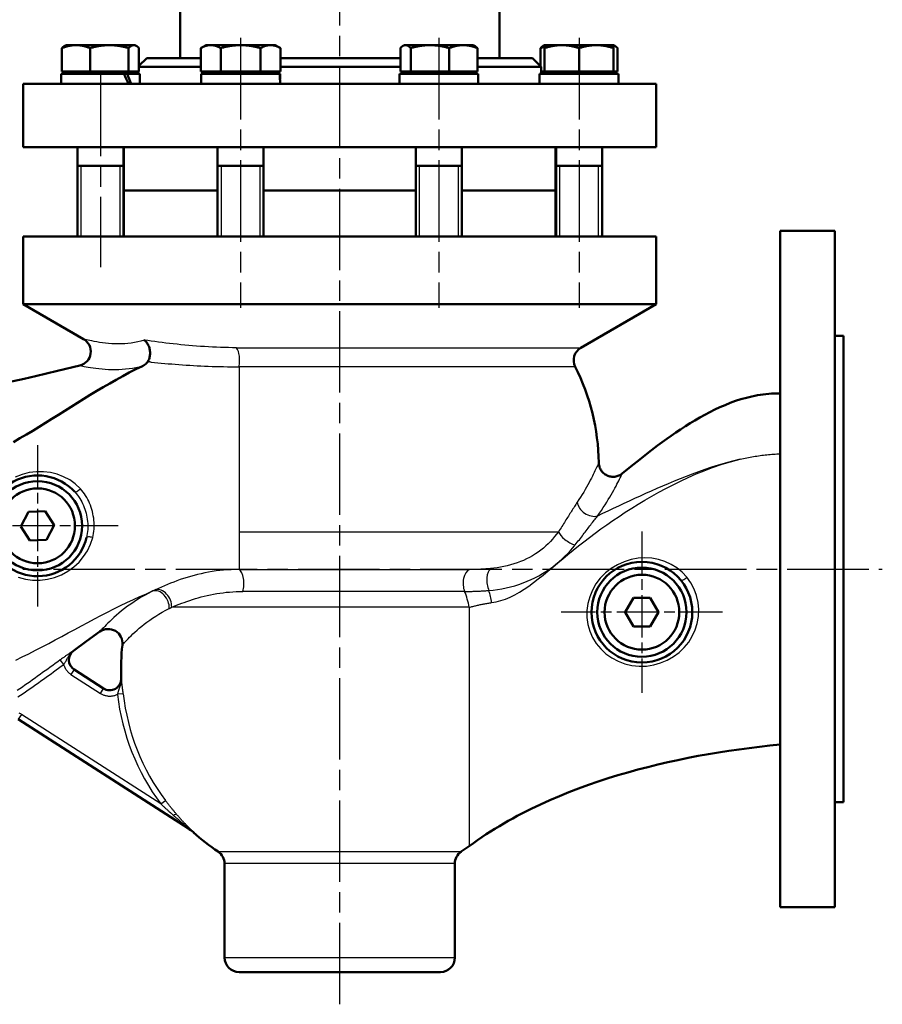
# Model space of a CAD drawing. Header units: millimetres. Extents: x 85 to 931, y 215 to 1219.
# Tile 3 of 5: x 236 to 536, y 584 to 926. Entities that reach past the tile are written whole.
import ezdxf

# ---------------------------------------------------------------- set-up
doc = ezdxf.new("R2010")
doc.units = ezdxf.units.MM
doc.header["$LTSCALE"] = 5
doc.linetypes.add('CHAIN', pattern=[0.3543, 0.2362, -0.0295, 0.0591, -0.0295])
for name, color, linetype, lineweight in [('Gewinde(DIN)', 3, 'Continuous', 25), ('Mittellinie(DIN)', 4, 'CHAIN', 25), ('Mittelpunktmarkierung(DIN)', 4, 'CHAIN', 25), ('Sichtbare Kanten(DIN)', 7, 'Continuous', 50), ('Sichtbare tangentiale Kanten(DIN)', 3, 'Continuous', 25)]:
    doc.layers.add(name, color=color, linetype=linetype, lineweight=lineweight)

msp = doc.modelspace()

# ---------------------------------------------------------------- linework, layer by layer
at = {"layer": 'Gewinde(DIN)'}
for p, q in [((257.22, 875.54), (257.22, 851.04)), ((270.81, 851.04), (270.81, 875.54)), ((305.93, 875.54), (305.93, 851.04)), ((319.51, 851.04), (319.51, 875.54)), ((374.81, 875.54), (374.81, 851.04)), ((388.4, 851.04), (388.4, 875.54)), ((423.52, 875.54), (423.52, 851.04)), ((437.11, 851.04), (437.11, 875.54))]:
    msp.add_line(p, q, dxfattribs=at)
at = {"layer": 'Mittellinie(DIN)', "linetype": 'CHAIN', "ltscale": 23.990969}
for p, q in [((347.16, 584.32), (347.16, 1216.38)), ((312.72, 920.04), (312.72, 826.27)), ((381.6, 920.04), (381.6, 826.27)), ((430.31, 920.04), (430.31, 826.27)), ((264.09, 907.29), (264.09, 840.41)), ((162.66, 735.54), (535.69, 735.54))]:
    msp.add_line(p, q, dxfattribs=at)
at = {"layer": 'Mittelpunktmarkierung(DIN)', "linetype": 'CHAIN', "ltscale": 12.445423}
for p, q in [((242.16, 778.54), (242.16, 722.54)), ((270.16, 750.54), (214.16, 750.54)), ((452.16, 748.54), (452.16, 692.54)), ((480.16, 720.54), (424.16, 720.54))]:
    msp.add_line(p, q, dxfattribs=at)
at = {"layer": 'Sichtbare Kanten(DIN)'}
for p, q in [((291.66, 980.04), (291.66, 913.04)), ((402.66, 980.04), (402.66, 913.04)), ((252.01, 917.54), (251.59, 917.3)), ((255.53, 917.54), (252.01, 917.54)), ((267.12, 917.54), (255.53, 917.54)), ((275.6, 917.54), (267.12, 917.54)), ((276.01, 917.54), (275.6, 917.54)), ((276.01, 917.54), (276.44, 917.3)), ((300.72, 917.54), (298.86, 916.47)), ((302.33, 917.54), (300.72, 917.54)), ((312.72, 917.54), (302.33, 917.54)), ((323.11, 917.54), (312.72, 917.54)), ((324.72, 917.54), (323.11, 917.54)), ((324.72, 917.54), (326.58, 916.47)), ((369.6, 917.54), (369.18, 917.3)), ((370.01, 917.54), (369.6, 917.54)), ((378.5, 917.54), (370.01, 917.54)), ((390.09, 917.54), (378.5, 917.54)), ((393.6, 917.54), (390.09, 917.54)), ((393.6, 917.54), (394.03, 917.3)), ((418.31, 917.54), (417.89, 917.3)), ((418.31, 916.47), (418.31, 917.54)), ((424.31, 917.54), (418.31, 917.54)), ((436.31, 917.54), (424.31, 917.54)), ((442.31, 917.54), (436.31, 917.54)), ((442.31, 917.54), (442.31, 916.47)), ((442.31, 917.54), (442.73, 917.3)), ((250.63, 908.34), (250.63, 916.47)), ((260.43, 908.34), (260.43, 916.47)), ((273.81, 908.34), (273.81, 916.47)), ((277.4, 908.34), (277.4, 916.47)), ((298.86, 908.34), (298.86, 916.47)), ((305.79, 908.34), (305.79, 916.47)), ((319.65, 908.34), (319.65, 916.47)), ((326.58, 908.34), (326.58, 916.47)), ((368.22, 908.34), (368.22, 916.47)), ((371.81, 908.34), (371.81, 916.47)), ((385.19, 908.34), (385.19, 916.47)), ((394.99, 908.34), (394.99, 916.47)), ((416.93, 910.28), (416.93, 916.47)), ((418.31, 908.34), (418.31, 916.47)), ((430.31, 908.34), (430.31, 916.47)), ((442.31, 908.34), (442.31, 916.47)), ((443.7, 908.34), (443.7, 916.47)), ((280.16, 913.04), (277.4, 910.28)), ((298.86, 910.04), (277.4, 910.04)), ((280.16, 913.04), (298.86, 913.04)), ((326.58, 913.04), (368.22, 913.04)), ((368.22, 910.04), (326.58, 910.04)), ((394.99, 913.04), (414.16, 913.04)), ((417.16, 910.04), (394.99, 910.04)), ((414.16, 913.04), (417.16, 910.04)), ((417.16, 910.04), (417.16, 907.54)), ((272.2, 907.54), (250.31, 907.54)), ((250.31, 907.54), (250.31, 904.04)), ((260.43, 908.34), (250.63, 908.34)), ((252.77, 908.34), (252.77, 907.54)), ((273.81, 908.34), (260.43, 908.34)), ((272.2, 907.54), (273.28, 907.54)), ((277.71, 907.54), (273.28, 907.54)), ((277.4, 908.34), (273.81, 908.34)), ((275.26, 908.34), (275.26, 907.54)), ((277.16, 908.34), (277.16, 907.54)), ((277.71, 907.54), (277.71, 904.04)), ((305.79, 908.34), (298.86, 908.34)), ((326.28, 907.54), (299.02, 907.54)), ((299.02, 907.54), (299.02, 904.04)), ((301.48, 908.34), (301.48, 907.54)), ((319.65, 908.34), (305.79, 908.34)), ((326.58, 908.34), (319.65, 908.34)), ((323.97, 908.34), (323.97, 907.54)), ((326.28, 907.54), (326.41, 907.54)), ((326.42, 907.54), (326.41, 907.54)), ((326.42, 907.54), (326.42, 906.53)), ((395.3, 907.54), (367.9, 907.54)), ((367.9, 907.54), (367.9, 904.04)), ((371.81, 908.34), (368.22, 908.34)), ((370.36, 908.34), (370.36, 907.54)), ((385.19, 908.34), (371.81, 908.34)), ((394.99, 908.34), (385.19, 908.34)), ((392.85, 908.34), (392.85, 907.54)), ((395.3, 907.54), (395.3, 904.04)), ((444.01, 907.54), (416.61, 907.54)), ((416.61, 907.54), (416.61, 904.04)), ((418.31, 908.34), (417.16, 908.34)), ((430.31, 908.34), (418.31, 908.34)), ((419.07, 908.34), (419.07, 907.54)), ((442.31, 908.34), (430.31, 908.34)), ((441.56, 908.34), (441.56, 907.54)), ((443.7, 908.34), (442.31, 908.34)), ((444.01, 907.54), (444.01, 904.04)), ((237.16, 904.04), (457.16, 904.04)), ((237.16, 882.04), (237.16, 904.04)), ((326.42, 904.1), (326.42, 904.04)), ((457.16, 882.04), (457.16, 904.04)), ((237.16, 882.04), (457.16, 882.04)), ((256.01, 882.04), (256.01, 851.04)), ((272.01, 882.04), (272.01, 851.04)), ((272.16, 882.04), (272.16, 867.04)), ((304.72, 882.04), (304.72, 851.04)), ((320.72, 882.04), (320.72, 851.04)), ((373.6, 882.04), (373.6, 851.04)), ((389.6, 882.04), (389.6, 851.04)), ((422.16, 882.04), (422.16, 867.04)), ((422.31, 882.04), (422.31, 851.04)), ((438.31, 882.04), (438.31, 851.04)), ((256.01, 875.54), (272.01, 875.54)), ((304.72, 875.54), (320.72, 875.54)), ((373.6, 875.54), (389.6, 875.54)), ((422.31, 875.54), (438.31, 875.54)), ((272.16, 867.04), (304.72, 867.04)), ((272.16, 867.04), (272.16, 851.04)), ((272.16, 867.04), (304.72, 867.04)), ((320.72, 867.04), (373.6, 867.04)), ((320.72, 867.04), (373.6, 867.04)), ((389.6, 867.04), (422.16, 867.04)), ((389.6, 867.04), (422.16, 867.04)), ((422.16, 867.04), (422.16, 851.04)), ((500.16, 618.04), (500.16, 853.04)), ((519.16, 853.04), (500.16, 853.04)), ((519.16, 853.04), (519.16, 618.04)), ((237.16, 851.04), (457.16, 851.04)), ((237.16, 851.04), (237.16, 827.54)), ((457.16, 851.04), (457.16, 827.54)), ((237.16, 827.54), (457.16, 827.54)), ((258.16, 815.42), (237.16, 827.54)), ((430.95, 812.41), (457.16, 827.54)), ((522.16, 816.54), (519.16, 816.54)), ((522.16, 654.54), (522.16, 816.54)), ((236.39, 750.31), (239.07, 755.42)), ((239.07, 755.42), (244.84, 755.66)), ((244.84, 755.66), (247.93, 750.78)), ((239.48, 745.43), (236.39, 750.31)), ((247.93, 750.78), (245.25, 745.67)), ((245.25, 745.67), (239.48, 745.43)), ((446.39, 720.54), (449.27, 725.54)), ((449.27, 725.54), (455.05, 725.54)), ((455.05, 725.54), (457.94, 720.54)), ((449.27, 715.54), (446.39, 720.54)), ((457.94, 720.54), (455.05, 715.54)), ((455.05, 715.54), (449.27, 715.54)), ((265.12, 694.02), (254.86, 700.6)), ((235.47, 683.34), (294.63, 645.38)), ((522.16, 654.54), (519.16, 654.54)), ((307.16, 600.54), (307.16, 633.19)), ((387.16, 600.54), (387.16, 633.19)), ((519.16, 618.04), (500.16, 618.04)), ((382.16, 595.54), (312.16, 595.54))]:
    msp.add_line(p, q, dxfattribs=at)
at = {"layer": 'Sichtbare Kanten(DIN)', "flags": 128}
for points in [[(255.53, 917.54), (255.33, 917.54), (255.13, 917.54), (254.94, 917.53), (254.74, 917.51), (254.55, 917.5), (254.35, 917.48), (254.16, 917.45), (253.96, 917.43), (253.76, 917.4), (253.57, 917.36), (253.37, 917.32), (253.17, 917.28), (252.97, 917.24), (252.76, 917.19), (252.56, 917.13), (252.35, 917.08), (252.15, 917.01), (251.94, 916.95), (251.73, 916.88), (251.51, 916.81), (251.3, 916.73), (251.08, 916.65), (250.85, 916.56), (250.63, 916.47)], [(250.63, 916.47), (250.67, 916.52), (250.71, 916.57), (250.76, 916.61), (250.8, 916.65), (250.84, 916.7), (250.88, 916.74), (250.92, 916.78), (250.96, 916.82), (251, 916.86), (251.04, 916.89), (251.08, 916.93), (251.12, 916.96), (251.16, 917), (251.2, 917.03), (251.24, 917.06), (251.28, 917.09), (251.32, 917.12), (251.36, 917.15), (251.4, 917.18), (251.44, 917.2), (251.47, 917.23), (251.51, 917.25), (251.55, 917.28), (251.59, 917.3)], [(260.43, 916.47), (260.2, 916.56), (259.98, 916.65), (259.76, 916.73), (259.54, 916.81), (259.33, 916.88), (259.12, 916.95), (258.91, 917.01), (258.7, 917.08), (258.49, 917.13), (258.29, 917.19), (258.09, 917.24), (257.89, 917.28), (257.69, 917.32), (257.49, 917.36), (257.29, 917.4), (257.09, 917.43), (256.9, 917.45), (256.7, 917.48), (256.51, 917.5), (256.31, 917.51), (256.12, 917.53), (255.92, 917.54), (255.72, 917.54), (255.53, 917.54)], [(267.12, 917.54), (266.85, 917.54), (266.58, 917.54), (266.32, 917.53), (266.05, 917.51), (265.78, 917.5), (265.51, 917.48), (265.25, 917.45), (264.98, 917.43), (264.71, 917.4), (264.44, 917.36), (264.17, 917.32), (263.89, 917.28), (263.62, 917.24), (263.34, 917.19), (263.07, 917.13), (262.78, 917.08), (262.5, 917.01), (262.21, 916.95), (261.93, 916.88), (261.63, 916.81), (261.34, 916.73), (261.04, 916.65), (260.73, 916.56), (260.43, 916.47)], [(273.81, 916.47), (273.5, 916.56), (273.2, 916.65), (272.9, 916.73), (272.6, 916.81), (272.31, 916.88), (272.02, 916.95), (271.74, 917.01), (271.45, 917.08), (271.17, 917.13), (270.89, 917.19), (270.62, 917.24), (270.34, 917.28), (270.07, 917.32), (269.8, 917.36), (269.53, 917.4), (269.26, 917.43), (268.99, 917.45), (268.72, 917.48), (268.46, 917.5), (268.19, 917.51), (267.92, 917.53), (267.65, 917.54), (267.39, 917.54), (267.12, 917.54)], [(275.6, 917.54), (275.53, 917.54), (275.46, 917.54), (275.39, 917.53), (275.32, 917.51), (275.25, 917.5), (275.17, 917.48), (275.1, 917.45), (275.03, 917.43), (274.96, 917.4), (274.89, 917.36), (274.81, 917.32), (274.74, 917.28), (274.67, 917.24), (274.59, 917.19), (274.52, 917.13), (274.44, 917.08), (274.37, 917.01), (274.29, 916.95), (274.21, 916.88), (274.13, 916.81), (274.05, 916.73), (273.97, 916.65), (273.89, 916.56), (273.81, 916.47)], [(277.4, 916.47), (277.31, 916.56), (277.23, 916.65), (277.15, 916.73), (277.07, 916.81), (276.99, 916.88), (276.92, 916.95), (276.84, 917.01), (276.76, 917.08), (276.69, 917.13), (276.61, 917.19), (276.54, 917.24), (276.47, 917.28), (276.39, 917.32), (276.32, 917.36), (276.25, 917.4), (276.18, 917.43), (276.11, 917.45), (276.03, 917.48), (275.96, 917.5), (275.89, 917.51), (275.82, 917.53), (275.75, 917.54), (275.68, 917.54), (275.6, 917.54)], [(302.33, 917.54), (302.19, 917.54), (302.05, 917.54), (301.91, 917.53), (301.77, 917.51), (301.64, 917.5), (301.5, 917.48), (301.36, 917.45), (301.22, 917.43), (301.08, 917.4), (300.94, 917.36), (300.8, 917.32), (300.66, 917.28), (300.52, 917.24), (300.37, 917.19), (300.23, 917.13), (300.08, 917.08), (299.94, 917.01), (299.79, 916.95), (299.64, 916.88), (299.49, 916.81), (299.34, 916.73), (299.18, 916.65), (299.02, 916.56), (298.86, 916.47)], [(305.79, 916.47), (305.63, 916.56), (305.48, 916.65), (305.32, 916.73), (305.17, 916.81), (305.02, 916.88), (304.87, 916.95), (304.72, 917.01), (304.57, 917.08), (304.43, 917.13), (304.28, 917.19), (304.14, 917.24), (304, 917.28), (303.86, 917.32), (303.71, 917.36), (303.57, 917.4), (303.44, 917.43), (303.3, 917.45), (303.16, 917.48), (303.02, 917.5), (302.88, 917.51), (302.74, 917.53), (302.61, 917.54), (302.47, 917.54), (302.33, 917.54)], [(312.72, 917.54), (312.44, 917.54), (312.17, 917.54), (311.89, 917.53), (311.61, 917.51), (311.34, 917.5), (311.06, 917.48), (310.78, 917.45), (310.5, 917.43), (310.23, 917.4), (309.95, 917.36), (309.67, 917.32), (309.38, 917.28), (309.1, 917.24), (308.81, 917.19), (308.52, 917.13), (308.23, 917.08), (307.94, 917.01), (307.64, 916.95), (307.34, 916.88), (307.04, 916.81), (306.74, 916.73), (306.43, 916.65), (306.11, 916.56), (305.79, 916.47)], [(319.65, 916.47), (319.33, 916.56), (319.02, 916.65), (318.7, 916.73), (318.4, 916.81), (318.1, 916.88), (317.8, 916.95), (317.5, 917.01), (317.21, 917.08), (316.92, 917.13), (316.63, 917.19), (316.34, 917.24), (316.06, 917.28), (315.78, 917.32), (315.49, 917.36), (315.21, 917.4), (314.94, 917.43), (314.66, 917.45), (314.38, 917.48), (314.1, 917.5), (313.83, 917.51), (313.55, 917.53), (313.27, 917.54), (313, 917.54), (312.72, 917.54)], [(323.11, 917.54), (322.97, 917.54), (322.84, 917.54), (322.7, 917.53), (322.56, 917.51), (322.42, 917.5), (322.28, 917.48), (322.14, 917.45), (322, 917.43), (321.87, 917.4), (321.73, 917.36), (321.58, 917.32), (321.44, 917.28), (321.3, 917.24), (321.16, 917.19), (321.01, 917.13), (320.87, 917.08), (320.72, 917.01), (320.57, 916.95), (320.42, 916.88), (320.27, 916.81), (320.12, 916.73), (319.96, 916.65), (319.81, 916.56), (319.65, 916.47)], [(326.58, 916.47), (326.42, 916.56), (326.26, 916.65), (326.1, 916.73), (325.95, 916.81), (325.8, 916.88), (325.65, 916.95), (325.5, 917.01), (325.36, 917.08), (325.21, 917.13), (325.07, 917.19), (324.92, 917.24), (324.78, 917.28), (324.64, 917.32), (324.5, 917.36), (324.36, 917.4), (324.22, 917.43), (324.08, 917.45), (323.94, 917.48), (323.8, 917.5), (323.67, 917.51), (323.53, 917.53), (323.39, 917.54), (323.25, 917.54), (323.11, 917.54)], [(370.01, 917.54), (369.94, 917.54), (369.87, 917.54), (369.8, 917.53), (369.73, 917.51), (369.65, 917.5), (369.58, 917.48), (369.51, 917.45), (369.44, 917.43), (369.37, 917.4), (369.29, 917.36), (369.22, 917.32), (369.15, 917.28), (369.07, 917.24), (369, 917.19), (368.93, 917.13), (368.85, 917.08), (368.77, 917.01), (368.7, 916.95), (368.62, 916.88), (368.54, 916.81), (368.46, 916.73), (368.38, 916.65), (368.3, 916.56), (368.22, 916.47)], [(371.81, 916.47), (371.72, 916.56), (371.64, 916.65), (371.56, 916.73), (371.48, 916.81), (371.4, 916.88), (371.33, 916.95), (371.25, 917.01), (371.17, 917.08), (371.1, 917.13), (371.02, 917.19), (370.95, 917.24), (370.88, 917.28), (370.8, 917.32), (370.73, 917.36), (370.66, 917.4), (370.59, 917.43), (370.51, 917.45), (370.44, 917.48), (370.37, 917.5), (370.3, 917.51), (370.23, 917.53), (370.16, 917.54), (370.08, 917.54), (370.01, 917.54)], [(378.5, 917.54), (378.23, 917.54), (377.96, 917.54), (377.69, 917.53), (377.43, 917.51), (377.16, 917.5), (376.89, 917.48), (376.63, 917.45), (376.36, 917.43), (376.09, 917.4), (375.82, 917.36), (375.55, 917.32), (375.27, 917.28), (375, 917.24), (374.72, 917.19), (374.44, 917.13), (374.16, 917.08), (373.88, 917.01), (373.59, 916.95), (373.3, 916.88), (373.01, 916.81), (372.72, 916.73), (372.42, 916.65), (372.11, 916.56), (371.81, 916.47)], [(385.19, 916.47), (384.88, 916.56), (384.58, 916.65), (384.28, 916.73), (383.98, 916.81), (383.69, 916.88), (383.4, 916.95), (383.11, 917.01), (382.83, 917.08), (382.55, 917.13), (382.27, 917.19), (382, 917.24), (381.72, 917.28), (381.45, 917.32), (381.18, 917.36), (380.91, 917.4), (380.64, 917.43), (380.37, 917.45), (380.1, 917.48), (379.83, 917.5), (379.57, 917.51), (379.3, 917.53), (379.03, 917.54), (378.77, 917.54), (378.5, 917.54)], [(390.09, 917.54), (389.89, 917.54), (389.7, 917.54), (389.5, 917.53), (389.31, 917.51), (389.11, 917.5), (388.91, 917.48), (388.72, 917.45), (388.52, 917.43), (388.32, 917.4), (388.13, 917.36), (387.93, 917.32), (387.73, 917.28), (387.53, 917.24), (387.33, 917.19), (387.12, 917.13), (386.92, 917.08), (386.71, 917.01), (386.5, 916.95), (386.29, 916.88), (386.07, 916.81), (385.86, 916.73), (385.64, 916.65), (385.41, 916.56), (385.19, 916.47)], [(394.99, 916.47), (394.76, 916.56), (394.54, 916.65), (394.32, 916.73), (394.1, 916.81), (393.89, 916.88), (393.68, 916.95), (393.47, 917.01), (393.26, 917.08), (393.06, 917.13), (392.85, 917.19), (392.65, 917.24), (392.45, 917.28), (392.25, 917.32), (392.05, 917.36), (391.85, 917.4), (391.66, 917.43), (391.46, 917.45), (391.26, 917.48), (391.07, 917.5), (390.87, 917.51), (390.68, 917.53), (390.48, 917.54), (390.28, 917.54), (390.09, 917.54)], [(394.03, 917.3), (394.06, 917.28), (394.1, 917.25), (394.14, 917.23), (394.18, 917.2), (394.22, 917.18), (394.26, 917.15), (394.29, 917.12), (394.33, 917.09), (394.37, 917.06), (394.41, 917.03), (394.45, 917), (394.49, 916.96), (394.53, 916.93), (394.57, 916.89), (394.61, 916.86), (394.65, 916.82), (394.69, 916.78), (394.73, 916.74), (394.78, 916.7), (394.82, 916.65), (394.86, 916.61), (394.9, 916.57), (394.94, 916.52), (394.99, 916.47)], [(416.93, 916.47), (416.97, 916.52), (417.01, 916.57), (417.05, 916.61), (417.1, 916.65), (417.14, 916.7), (417.18, 916.74), (417.22, 916.78), (417.26, 916.82), (417.3, 916.86), (417.34, 916.89), (417.38, 916.93), (417.42, 916.96), (417.46, 917), (417.5, 917.03), (417.54, 917.06), (417.58, 917.09), (417.62, 917.12), (417.66, 917.15), (417.7, 917.18), (417.73, 917.2), (417.77, 917.23), (417.81, 917.25), (417.85, 917.28), (417.89, 917.3)], [(418.31, 916.97), (418.26, 916.96), (418.2, 916.94), (418.14, 916.92), (418.09, 916.9), (418.03, 916.88), (417.97, 916.86), (417.92, 916.85), (417.86, 916.83), (417.8, 916.81), (417.75, 916.79), (417.69, 916.77), (417.63, 916.74), (417.57, 916.72), (417.52, 916.7), (417.46, 916.68), (417.4, 916.66), (417.34, 916.64), (417.28, 916.61), (417.22, 916.59), (417.17, 916.57), (417.11, 916.54), (417.05, 916.52), (416.99, 916.5), (416.93, 916.47)], [(424.31, 917.54), (424.07, 917.54), (423.83, 917.54), (423.59, 917.53), (423.35, 917.51), (423.11, 917.5), (422.87, 917.48), (422.63, 917.45), (422.39, 917.43), (422.15, 917.4), (421.91, 917.36), (421.67, 917.32), (421.42, 917.28), (421.17, 917.24), (420.93, 917.19), (420.68, 917.13), (420.43, 917.08), (420.17, 917.01), (419.91, 916.95), (419.66, 916.88), (419.39, 916.81), (419.13, 916.73), (418.86, 916.65), (418.59, 916.56), (418.31, 916.47)], [(430.31, 916.47), (430.03, 916.56), (429.76, 916.65), (429.49, 916.73), (429.23, 916.81), (428.97, 916.88), (428.71, 916.95), (428.45, 917.01), (428.2, 917.08), (427.94, 917.13), (427.7, 917.19), (427.45, 917.24), (427.2, 917.28), (426.96, 917.32), (426.71, 917.36), (426.47, 917.4), (426.23, 917.43), (425.99, 917.45), (425.75, 917.48), (425.51, 917.5), (425.27, 917.51), (425.03, 917.53), (424.79, 917.54), (424.55, 917.54), (424.31, 917.54)], [(436.31, 917.54), (436.07, 917.54), (435.83, 917.54), (435.59, 917.53), (435.35, 917.51), (435.11, 917.5), (434.87, 917.48), (434.63, 917.45), (434.39, 917.43), (434.15, 917.4), (433.91, 917.36), (433.67, 917.32), (433.42, 917.28), (433.17, 917.24), (432.93, 917.19), (432.68, 917.13), (432.43, 917.08), (432.17, 917.01), (431.91, 916.95), (431.66, 916.88), (431.39, 916.81), (431.13, 916.73), (430.86, 916.65), (430.59, 916.56), (430.31, 916.47)], [(442.31, 916.47), (442.03, 916.56), (441.76, 916.65), (441.49, 916.73), (441.23, 916.81), (440.97, 916.88), (440.71, 916.95), (440.45, 917.01), (440.2, 917.08), (439.94, 917.13), (439.7, 917.19), (439.45, 917.24), (439.2, 917.28), (438.96, 917.32), (438.71, 917.36), (438.47, 917.4), (438.23, 917.43), (437.99, 917.45), (437.75, 917.48), (437.51, 917.5), (437.27, 917.51), (437.03, 917.53), (436.79, 917.54), (436.55, 917.54), (436.31, 917.54)], [(443.7, 916.47), (443.63, 916.54), (443.57, 916.61), (443.51, 916.67), (443.45, 916.73), (443.39, 916.79), (443.33, 916.85), (443.27, 916.9), (443.21, 916.96), (443.15, 917.01), (443.09, 917.05), (443.03, 917.1), (442.98, 917.14), (442.92, 917.18), (442.86, 917.22), (442.81, 917.26), (442.75, 917.29), (442.7, 917.32), (442.64, 917.35), (442.58, 917.38), (442.53, 917.4), (442.47, 917.43), (442.42, 917.45), (442.37, 917.47), (442.31, 917.48)], [(280.44, 807.53), (280.61, 807.83), (280.76, 808.13), (280.89, 808.45), (281.01, 808.78), (281.1, 809.12), (281.17, 809.47), (281.23, 809.83), (281.26, 810.19), (281.27, 810.55), (281.26, 810.92), (281.23, 811.28), (281.18, 811.64), (281.11, 811.99), (281.02, 812.33), (280.91, 812.67), (280.79, 813), (280.64, 813.31), (280.48, 813.61), (280.3, 813.9), (280.11, 814.17), (279.9, 814.42), (279.69, 814.65), (279.45, 814.87), (279.21, 815.06)], [(278.6, 806.03), (278.69, 806.08), (278.78, 806.12), (278.87, 806.17), (278.96, 806.22), (279.05, 806.27), (279.14, 806.32), (279.22, 806.37), (279.31, 806.43), (279.4, 806.49), (279.48, 806.55), (279.56, 806.61), (279.64, 806.67), (279.72, 806.73), (279.8, 806.8), (279.88, 806.86), (279.95, 806.93), (280.02, 807), (280.09, 807.08), (280.16, 807.15), (280.22, 807.22), (280.28, 807.3), (280.34, 807.38), (280.39, 807.45), (280.44, 807.53)], [(194.16, 796.54), (196.15, 796.51), (198.14, 796.51), (200.12, 796.54), (202.11, 796.6), (204.1, 796.68), (206.09, 796.8), (208.08, 796.94), (210.06, 797.1), (212.04, 797.29), (214.02, 797.5), (216, 797.74), (217.98, 798), (219.95, 798.28), (221.92, 798.58), (225.84, 799.24), (229.75, 799.97), (233.64, 800.76), (237.52, 801.6), (241.4, 802.49), (245.27, 803.4), (249.13, 804.34), (256.85, 806.23)], [(233.82, 779.66), (236.06, 780.94), (238.29, 782.25), (240.51, 783.58), (242.73, 784.94), (244.95, 786.31), (247.17, 787.69), (249.39, 789.08), (251.6, 790.48), (253.82, 791.88), (256.04, 793.27), (258.27, 794.65), (260.5, 796.02), (262.73, 797.38), (264.97, 798.71), (267.22, 800.02), (269.48, 801.3), (271.74, 802.54), (274.02, 803.75), (276.3, 804.91), (278.6, 806.03)], [(445.33, 768.7), (448.36, 771.18), (451.42, 773.63), (454.5, 776.05), (457.62, 778.42), (459.19, 779.59), (460.78, 780.73), (462.38, 781.86), (463.99, 782.97), (465.62, 784.06), (467.26, 785.12), (468.92, 786.16), (470.59, 787.18), (472.29, 788.16), (474, 789.11), (475.73, 790.03), (477.49, 790.9), (479.27, 791.73), (481.06, 792.51), (482.88, 793.24), (484.72, 793.91), (486.59, 794.52), (488.49, 795.06), (490.4, 795.52), (491.37, 795.73), (492.34, 795.91), (493.31, 796.07), (494.29, 796.21), (495.27, 796.33), (496.24, 796.42), (497.22, 796.49), (498.2, 796.53), (499.18, 796.55), (500.16, 796.54)], [(437.16, 772.51), (437.17, 772.16), (437.21, 771.81), (437.28, 771.46), (437.37, 771.12), (437.48, 770.79), (437.62, 770.47), (437.78, 770.16), (437.96, 769.85), (438.16, 769.57), (438.38, 769.29), (438.62, 769.04), (438.87, 768.8), (439.15, 768.58), (439.43, 768.38), (439.73, 768.2), (440.05, 768.04), (440.37, 767.9), (440.7, 767.79), (441.04, 767.7), (441.38, 767.63), (441.73, 767.59), (442.08, 767.57), (442.43, 767.58), (442.78, 767.61), (443.13, 767.67), (443.47, 767.75), (443.81, 767.85), (444.13, 767.98), (444.45, 768.13), (444.75, 768.3), (445.05, 768.49), (445.33, 768.7)], [(263.79, 713.78), (259.22, 710.5), (254.68, 707.17)], [(500.16, 674.54), (496.59, 674.18), (493.03, 673.79), (489.47, 673.35), (485.91, 672.88), (482.35, 672.37), (478.8, 671.82), (475.26, 671.22), (471.72, 670.59), (468.2, 669.91), (464.68, 669.19), (461.17, 668.42), (457.68, 667.61), (454.2, 666.75), (450.73, 665.85), (447.27, 664.89), (443.83, 663.89), (440.39, 662.83), (436.97, 661.71), (433.57, 660.54), (430.18, 659.31), (426.82, 658.02), (423.49, 656.66), (420.18, 655.25), (416.9, 653.76), (413.66, 652.21), (410.45, 650.59), (408.87, 649.75), (407.29, 648.9), (405.72, 648.03), (404.17, 647.14), (402.62, 646.23), (401.09, 645.3), (399.57, 644.35), (398.06, 643.38), (396.56, 642.39), (395.08, 641.38), (393.61, 640.35), (392.16, 639.3)]]:
    msp.add_lwpolyline(points, dxfattribs=at)
at = {"layer": 'Sichtbare Kanten(DIN)'}
for centre, radius in [((242.16, 750.54), 15.5), ((242.16, 750.54), 13), ((452.16, 720.54), 17.5), ((452.16, 720.54), 15.5), ((452.16, 720.54), 13)]:
    msp.add_circle(centre, radius, dxfattribs=at)
for centre, radius, start, end in [((255.66, 811.09), 5, 283.748, 60), ((433.45, 808.08), 5, 120, 206.8134), ((361.16, 771.54), 76, 0.7253, 26.8134), ((242.16, 750.54), 17.5, 42.2397, 346.7252), ((266.68, 709.7), 5, 353.5076, 125.3338), ((347.16, 700.54), 76, 173.5076, 182.2357), ((257.05, 703.95), 4, 126.3706, 237.3106), ((267.22, 697.42), 4, 237.3106, 2.2357), ((286.27, 632.92), 15, 47.9973, 57.3106), ((347.16, 700.54), 76, 227.9973, 236.251), ((302.16, 633.19), 5, 0, 56.251), ((392.16, 633.19), 5, 123.749, 180), ((347.16, 700.54), 76, 303.749, 306.3065), ((312.16, 600.54), 5, 180, 270), ((382.16, 600.54), 5, 270, 0)]:
    msp.add_arc(centre, radius, start, end, dxfattribs=at)
for centre, major_axis, ratio, start_param, end_param in [((264.01, 906.33), (-11.74, 23.46), 0.30113, 4.466329, 4.614), ((264.01, 908.76), (-11.74, 23.46), 0.30113, 4.36296, 4.511765), ((312.72, 906.33), (-1.91, 23.7), 0.572297, 4.572201, 4.717321), ((312.72, 908.76), (-1.91, 23.7), 0.572297, 4.520857, 4.615087)]:
    msp.add_ellipse(centre, major_axis=major_axis, ratio=ratio, start_param=start_param, end_param=end_param, dxfattribs=at)
at = {"layer": 'Sichtbare tangentiale Kanten(DIN)'}
for p, q in [((311.32, 812.41), (430.95, 812.41)), ((312.16, 805.83), (312.16, 748.47)), ((428.99, 805.83), (312.16, 805.83)), ((312.16, 748.47), (312.16, 735.35)), ((312.16, 748.47), (423.14, 748.47)), ((312.16, 735.35), (392.25, 735.35)), ((390.56, 727.75), (313.48, 727.75)), ((392.16, 722.26), (288.77, 722.26)), ((392.16, 722.26), (392.16, 639.3)), ((254.68, 707.17), (254.65, 707.19)), ((251.24, 702.38), (250.06, 703.99)), ((254.86, 700.6), (253.78, 698.92)), ((253.78, 698.92), (264.04, 692.34)), ((271.22, 697.58), (271.28, 697.54)), ((264.04, 692.34), (265.12, 694.02)), ((271.93, 692.22), (269.95, 692.01)), ((236.55, 685.03), (235.47, 683.34)), ((285.02, 653.92), (236.55, 685.03)), ((285.02, 653.92), (286.62, 655.11)), ((294.7, 645.49), (294.63, 645.38)), ((296.64, 643.86), (296.31, 644.07)), ((304.94, 637.35), (389.38, 637.35)), ((387.16, 633.19), (307.16, 633.19)), ((307.16, 600.54), (387.16, 600.54))]:
    msp.add_line(p, q, dxfattribs=at)
at = {"layer": 'Sichtbare tangentiale Kanten(DIN)', "flags": 128}
for points in [[(279.21, 815.06), (278.09, 814.74), (276.97, 814.47), (275.84, 814.23), (274.71, 814.05), (273.57, 813.9), (272.44, 813.8), (271.3, 813.73), (270.17, 813.71), (269.05, 813.72), (267.93, 813.78), (266.83, 813.87), (265.75, 813.98), (264.71, 814.11), (263.71, 814.27), (262.77, 814.43), (261.88, 814.59), (261.07, 814.75), (260.34, 814.91), (259.7, 815.05), (259.16, 815.18), (258.73, 815.28), (258.42, 815.35), (258.23, 815.4), (258.16, 815.42)], [(311.32, 812.41), (309.91, 812.42), (308.5, 812.44), (307.09, 812.47), (305.69, 812.51), (304.29, 812.56), (302.9, 812.62), (301.52, 812.7), (300.14, 812.78), (298.76, 812.87), (297.39, 812.97), (296.03, 813.08), (294.68, 813.2), (293.33, 813.33), (291.99, 813.46), (290.66, 813.6), (289.34, 813.75), (288.03, 813.9), (286.74, 814.05), (285.45, 814.21), (284.17, 814.38), (282.91, 814.55), (281.67, 814.71), (280.43, 814.89), (279.21, 815.06)], [(281.61, 807.42), (281.56, 807.42), (281.51, 807.42), (281.46, 807.43), (281.42, 807.43), (281.37, 807.44), (281.32, 807.44), (281.27, 807.45), (281.22, 807.45), (281.17, 807.46), (281.12, 807.46), (281.07, 807.47), (281.03, 807.47), (280.98, 807.48), (280.93, 807.48), (280.88, 807.49), (280.83, 807.49), (280.78, 807.5), (280.74, 807.5), (280.69, 807.51), (280.64, 807.51), (280.59, 807.52), (280.54, 807.52), (280.49, 807.53), (280.44, 807.53)], [(281.61, 807.42), (282.77, 807.3), (283.95, 807.19), (285.13, 807.08), (286.33, 806.98), (287.55, 806.87), (288.77, 806.77), (290, 806.67), (291.25, 806.57), (292.5, 806.48), (293.76, 806.4), (295.03, 806.31), (296.31, 806.24), (297.6, 806.16), (298.89, 806.1), (300.2, 806.04), (301.5, 805.98), (302.82, 805.94), (304.14, 805.9), (305.46, 805.87), (306.79, 805.84), (308.13, 805.83), (309.47, 805.82), (310.81, 805.82), (312.16, 805.83)], [(256.85, 806.23), (256.92, 806.22), (257.11, 806.18), (257.42, 806.12), (257.85, 806.04), (258.39, 805.93), (259.03, 805.82), (259.77, 805.69), (260.59, 805.56), (261.49, 805.42), (262.46, 805.29), (263.49, 805.17), (264.56, 805.06), (265.68, 804.97), (266.83, 804.9), (268, 804.85), (269.18, 804.84), (270.37, 804.87), (271.56, 804.93), (272.76, 805.02), (273.95, 805.15), (275.13, 805.32), (276.3, 805.52), (277.46, 805.76), (278.6, 806.03)], [(399.95, 723.86), (401.53, 724.15), (403.13, 724.56), (404.73, 725.11), (406.35, 725.79), (407.98, 726.58), (409.6, 727.48), (411.23, 728.5), (412.85, 729.61), (414.49, 730.8), (416.13, 732.07), (417.8, 733.4), (419.48, 734.77), (421.18, 736.19), (422.91, 737.64), (424.66, 739.1), (426.45, 740.57), (428.27, 742.05), (430.12, 743.54), (432.01, 745.02), (433.94, 746.5), (435.91, 747.98), (437.92, 749.45), (439.97, 750.92), (442.07, 752.37), (444.2, 753.81), (446.39, 755.24), (448.61, 756.66), (450.89, 758.07), (453.21, 759.46), (455.57, 760.84), (457.99, 762.19), (460.47, 763.52), (463, 764.82), (465.59, 766.1), (468.24, 767.34), (470.96, 768.55), (473.78, 769.7), (476.7, 770.8), (479.74, 771.83), (482.93, 772.78), (486.27, 773.65)], [(486.27, 773.65), (483.65, 773.01), (481.14, 772.34), (478.7, 771.63), (476.34, 770.89), (474.05, 770.13), (471.82, 769.33), (469.64, 768.52), (467.51, 767.7), (465.41, 766.87), (463.35, 766.03), (461.31, 765.18), (459.3, 764.33), (457.32, 763.48), (455.36, 762.62), (453.43, 761.75), (451.51, 760.89), (449.61, 760.02), (447.73, 759.16), (445.86, 758.29), (444.01, 757.42), (442.17, 756.56), (440.34, 755.69), (438.52, 754.82), (436.72, 753.95)], [(486.27, 773.65), (486.84, 773.78), (487.42, 773.91), (488, 774.03), (488.57, 774.15), (489.15, 774.27), (489.73, 774.38), (490.31, 774.48), (490.89, 774.59), (491.47, 774.69), (492.04, 774.78), (492.62, 774.87), (493.2, 774.95), (493.78, 775.03), (494.36, 775.11), (494.94, 775.18), (495.52, 775.24), (496.1, 775.3), (496.68, 775.36), (497.26, 775.41), (497.84, 775.45), (498.42, 775.49), (499, 775.53), (499.58, 775.56), (500.16, 775.58)], [(437.15, 772.46), (437.14, 772.43), (437.1, 772.34), (437.03, 772.2), (436.94, 771.99), (436.82, 771.74), (436.68, 771.42), (436.51, 771.05), (436.31, 770.62), (436.08, 770.14), (435.83, 769.61), (435.56, 769.04), (435.26, 768.42), (434.94, 767.77), (434.59, 767.07), (434.21, 766.35), (433.81, 765.59), (433.38, 764.8), (432.93, 763.98), (432.45, 763.14), (431.95, 762.28), (431.42, 761.41), (430.87, 760.52), (430.29, 759.63), (429.7, 758.73)], [(257.04, 763.43), (255.27, 765.08), (253.32, 766.47), (251.22, 767.61), (248.98, 768.47), (246.66, 769.05), (244.25, 769.34), (241.78, 769.34), (239.29, 769.03), (236.82, 768.41), (234.43, 767.48)], [(436.72, 753.95), (437.42, 754.93), (438.09, 755.9), (438.73, 756.86), (439.34, 757.8), (439.92, 758.73), (440.47, 759.63), (441, 760.5), (441.49, 761.35), (441.95, 762.16), (442.38, 762.93), (442.78, 763.67), (443.16, 764.37), (443.5, 765.03), (443.81, 765.64), (444.1, 766.2), (444.36, 766.71), (444.58, 767.16), (444.78, 767.56), (444.95, 767.89), (445.08, 768.16), (445.19, 768.38), (445.26, 768.53), (445.31, 768.62), (445.32, 768.66)], [(261.34, 746.45), (261.51, 747.18), (261.64, 747.93), (261.74, 748.67), (261.81, 749.43), (261.84, 750.19), (261.84, 750.95), (261.81, 751.71), (261.75, 752.47), (261.66, 753.23), (261.54, 753.98), (261.4, 754.73), (261.22, 755.48), (261.02, 756.22), (260.79, 756.95), (260.53, 757.66), (260.25, 758.37), (259.94, 759.06), (259.61, 759.74), (259.25, 760.4), (258.86, 761.05), (258.44, 761.68), (258, 762.29), (257.53, 762.87), (257.04, 763.43)], [(255.12, 762.31), (255.57, 761.79), (256, 761.24), (256.41, 760.68), (256.8, 760.09), (257.16, 759.49), (257.5, 758.87), (257.82, 758.24), (258.11, 757.6), (258.38, 756.94), (258.62, 756.27), (258.84, 755.59), (259.03, 754.9), (259.2, 754.21), (259.34, 753.5), (259.45, 752.8), (259.53, 752.1), (259.59, 751.39), (259.62, 750.68), (259.62, 749.98), (259.59, 749.28), (259.54, 748.58), (259.45, 747.89), (259.34, 747.2), (259.19, 746.53)], [(429.7, 758.73), (429.45, 758.37), (429.21, 758), (428.96, 757.62), (428.71, 757.23), (428.46, 756.84), (428.2, 756.44), (427.94, 756.03), (427.68, 755.61), (427.42, 755.19), (427.15, 754.77), (426.88, 754.34), (426.61, 753.91), (426.34, 753.47), (426.06, 753.03), (425.78, 752.58), (425.5, 752.13), (425.21, 751.68), (424.93, 751.23), (424.64, 750.77), (424.34, 750.32), (424.05, 749.86), (423.75, 749.4), (423.45, 748.94), (423.14, 748.47)], [(428.97, 743.91), (429.34, 744.37), (429.7, 744.82), (430.06, 745.28), (430.42, 745.73), (430.77, 746.18), (431.12, 746.63), (431.46, 747.08), (431.8, 747.52), (432.14, 747.96), (432.47, 748.39), (432.8, 748.83), (433.12, 749.25), (433.44, 749.68), (433.76, 750.1), (434.07, 750.51), (434.38, 750.92), (434.69, 751.32), (434.99, 751.72), (435.29, 752.11), (435.58, 752.5), (435.87, 752.87), (436.16, 753.24), (436.44, 753.6), (436.72, 753.95)], [(235.48, 732.67), (237.93, 732.01), (240.46, 731.68), (243.02, 731.68), (245.57, 732), (248.06, 732.63), (250.45, 733.55), (252.69, 734.77), (254.74, 736.24), (256.57, 737.94), (258.17, 739.84), (259.51, 741.91), (260.57, 744.12), (261.34, 746.45)], [(423.14, 748.47), (422.5, 747.62), (421.83, 746.78), (421.12, 745.94), (420.37, 745.13), (419.59, 744.33), (418.77, 743.56), (417.91, 742.82), (417.02, 742.11), (416.1, 741.42), (415.14, 740.78), (414.16, 740.16), (413.14, 739.59), (412.1, 739.05), (411.03, 738.55), (409.93, 738.09), (408.82, 737.67), (407.68, 737.29), (406.53, 736.94), (405.36, 736.64), (404.19, 736.38), (403.02, 736.15), (401.85, 735.96), (400.68, 735.8), (399.53, 735.68)], [(399, 728.08), (400.48, 728.21), (401.98, 728.41), (403.48, 728.66), (404.99, 728.96), (406.48, 729.32), (407.96, 729.73), (409.42, 730.2), (410.86, 730.71), (412.27, 731.27), (413.64, 731.87), (414.98, 732.52), (416.29, 733.2), (417.56, 733.93), (418.8, 734.7), (420.01, 735.51), (421.17, 736.35), (422.3, 737.22), (423.38, 738.12), (424.42, 739.04), (425.42, 739.99), (426.38, 740.95), (427.29, 741.93), (428.15, 742.92), (428.97, 743.91)], [(467.73, 732.68), (466.1, 734.41), (464.28, 735.9), (462.29, 737.14), (460.16, 738.13), (457.93, 738.84), (455.6, 739.29), (453.23, 739.45), (450.81, 739.29), (448.38, 738.83), (445.99, 738.07), (443.69, 737.03), (441.51, 735.72), (439.5, 734.17), (437.71, 732.39), (436.18, 730.39), (434.94, 728.22), (434.01, 725.93), (433.38, 723.56), (433.07, 721.14), (433.06, 718.72), (433.38, 716.31), (434.02, 713.98), (434.99, 711.74), (436.27, 709.66), (437.84, 707.77), (439.66, 706.09), (441.69, 704.65), (443.9, 703.48), (446.25, 702.59), (448.71, 702.01), (451.23, 701.76), (453.76, 701.84), (456.25, 702.23), (458.67, 702.93), (460.98, 703.89), (463.15, 705.12), (465.13, 706.58), (466.89, 708.27), (468.41, 710.15), (469.68, 712.19), (470.68, 714.37), (471.39, 716.66), (471.81, 719.04), (471.92, 721.47), (471.7, 723.9), (471.15, 726.29), (470.3, 728.58), (469.14, 730.73), (467.73, 732.68)], [(399.53, 735.68), (399.22, 735.65), (398.91, 735.62), (398.6, 735.59), (398.29, 735.57), (397.98, 735.55), (397.67, 735.52), (397.36, 735.5), (397.06, 735.49), (396.75, 735.47), (396.44, 735.45), (396.14, 735.44), (395.83, 735.42), (395.53, 735.41), (395.23, 735.4), (394.93, 735.39), (394.62, 735.38), (394.32, 735.37), (394.03, 735.37), (393.73, 735.36), (393.43, 735.36), (393.13, 735.35), (392.84, 735.35), (392.54, 735.35), (392.25, 735.35)], [(312.16, 735.35), (310.82, 735.35), (309.48, 735.31), (308.14, 735.24), (306.82, 735.14), (305.5, 735.01), (304.18, 734.85), (302.88, 734.66), (301.59, 734.44), (300.3, 734.19), (299.03, 733.92), (297.78, 733.63), (296.54, 733.31), (295.31, 732.97), (294.11, 732.61), (292.92, 732.23), (291.75, 731.84), (290.6, 731.43), (289.48, 731.01), (288.38, 730.58), (287.3, 730.15), (286.24, 729.71), (285.21, 729.26), (284.21, 728.81), (283.23, 728.36)], [(234.57, 703.86), (236.87, 704.98), (239.17, 706.13), (241.46, 707.3), (243.75, 708.48), (246.03, 709.68), (248.3, 710.89), (250.58, 712.11), (252.85, 713.33), (255.12, 714.55), (257.38, 715.77), (259.65, 716.98), (261.91, 718.19), (264.17, 719.37), (266.43, 720.54), (268.69, 721.69), (270.95, 722.81), (273.21, 723.9), (275.47, 724.96), (277.74, 725.99), (280, 726.97), (282.27, 727.91)], [(282.27, 727.91), (280.87, 727.2), (279.51, 726.47), (278.19, 725.72), (276.93, 724.95), (275.72, 724.17), (274.56, 723.38), (273.44, 722.58), (272.39, 721.79), (271.38, 721), (270.44, 720.22), (269.55, 719.46), (268.72, 718.73), (267.95, 718.02), (267.25, 717.35), (266.6, 716.72), (266.02, 716.14), (265.51, 715.62), (265.06, 715.15), (264.67, 714.74), (264.35, 714.4), (264.11, 714.13), (263.93, 713.94), (263.82, 713.82), (263.79, 713.78)], [(283.23, 728.36), (283.19, 728.34), (283.15, 728.33), (283.11, 728.31), (283.07, 728.29), (283.03, 728.27), (282.99, 728.25), (282.95, 728.23), (282.91, 728.21), (282.87, 728.19), (282.83, 728.18), (282.79, 728.16), (282.75, 728.14), (282.71, 728.12), (282.67, 728.1), (282.63, 728.08), (282.59, 728.06), (282.55, 728.04), (282.51, 728.02), (282.47, 728.01), (282.43, 727.99), (282.39, 727.97), (282.35, 727.95), (282.31, 727.93), (282.27, 727.91)], [(288.77, 722.26), (289.61, 722.6), (290.47, 722.94), (291.34, 723.29), (292.24, 723.63), (293.16, 723.96), (294.09, 724.3), (295.05, 724.62), (296.02, 724.94), (297.01, 725.24), (298.02, 725.54), (299.05, 725.82), (300.09, 726.08), (301.15, 726.34), (302.22, 726.57), (303.3, 726.78), (304.4, 726.98), (305.51, 727.15), (306.62, 727.31), (307.75, 727.44), (308.88, 727.55), (310.02, 727.64), (311.17, 727.7), (312.32, 727.74), (313.48, 727.75)], [(390.56, 727.75), (390.88, 727.75), (391.21, 727.75), (391.54, 727.75), (391.88, 727.76), (392.21, 727.76), (392.55, 727.77), (392.89, 727.77), (393.23, 727.78), (393.58, 727.79), (393.92, 727.8), (394.27, 727.81), (394.62, 727.82), (394.97, 727.84), (395.33, 727.85), (395.69, 727.87), (396.05, 727.89), (396.41, 727.9), (396.77, 727.92), (397.14, 727.95), (397.51, 727.97), (397.88, 727.99), (398.25, 728.02), (398.62, 728.05), (399, 728.08)], [(271.65, 709.14), (271.68, 709.17), (271.77, 709.28), (271.93, 709.46), (272.15, 709.7), (272.43, 710.01), (272.77, 710.38), (273.17, 710.81), (273.62, 711.29), (274.13, 711.81), (274.7, 712.38), (275.32, 712.99), (276, 713.62), (276.73, 714.29), (277.51, 714.97), (278.34, 715.67), (279.23, 716.38), (280.16, 717.09), (281.13, 717.81), (282.16, 718.51), (283.23, 719.21), (284.34, 719.9), (285.5, 720.57), (286.7, 721.22), (287.94, 721.86)], [(287.94, 721.86), (287.97, 721.87), (288.01, 721.89), (288.04, 721.91), (288.08, 721.92), (288.11, 721.94), (288.15, 721.96), (288.18, 721.97), (288.22, 721.99), (288.25, 722.01), (288.28, 722.02), (288.32, 722.04), (288.35, 722.06), (288.39, 722.07), (288.42, 722.09), (288.46, 722.11), (288.49, 722.12), (288.53, 722.14), (288.56, 722.16), (288.6, 722.17), (288.63, 722.19), (288.67, 722.21), (288.7, 722.23), (288.74, 722.24), (288.77, 722.26)], [(392.16, 722.26), (392.47, 722.34), (392.79, 722.42), (393.1, 722.5), (393.42, 722.57), (393.73, 722.65), (394.05, 722.73), (394.37, 722.8), (394.69, 722.88), (395.01, 722.95), (395.33, 723.02), (395.65, 723.1), (395.97, 723.17), (396.3, 723.23), (396.62, 723.3), (396.95, 723.37), (397.28, 723.43), (397.61, 723.49), (397.94, 723.55), (398.27, 723.61), (398.6, 723.66), (398.94, 723.72), (399.27, 723.77), (399.61, 723.82), (399.95, 723.86)], [(254.65, 707.19), (254.51, 707.09), (254.37, 707), (254.23, 706.9), (254.08, 706.8), (253.93, 706.7), (253.77, 706.59), (253.62, 706.48), (253.45, 706.37), (253.28, 706.26), (253.11, 706.14), (252.92, 706.01), (252.74, 705.88), (252.54, 705.75), (252.34, 705.61), (252.13, 705.47), (251.92, 705.32), (251.7, 705.16), (251.48, 705.01), (251.25, 704.84), (251.01, 704.68), (250.78, 704.51), (250.54, 704.34), (250.3, 704.16), (250.06, 703.99)], [(251.24, 702.38), (251.34, 702.52), (251.45, 702.66), (251.56, 702.81), (251.66, 702.97), (251.76, 703.13), (251.87, 703.29), (251.97, 703.46), (252.07, 703.64), (252.17, 703.82), (252.27, 704.01), (252.38, 704.21), (252.48, 704.41), (252.6, 704.63), (252.72, 704.85), (252.84, 705.07), (252.98, 705.31), (253.13, 705.55), (253.3, 705.8), (253.49, 706.04), (253.69, 706.29), (253.9, 706.53), (254.14, 706.76), (254.39, 706.98), (254.65, 707.19)], [(254.86, 700.6), (254.6, 700.79), (254.35, 700.99), (254.12, 701.22), (253.91, 701.46), (253.71, 701.72), (253.54, 701.99), (253.4, 702.28), (253.27, 702.58), (253.17, 702.89), (253.1, 703.2), (253.05, 703.52), (253.02, 703.84), (253.03, 704.16), (253.06, 704.49), (253.11, 704.8), (253.19, 705.12), (253.3, 705.42), (253.43, 705.72), (253.58, 706), (253.75, 706.27), (253.95, 706.53), (254.17, 706.77), (254.4, 706.99), (254.65, 707.19)], [(250.06, 703.99), (249.18, 703.35), (248.31, 702.71), (247.44, 702.07), (246.56, 701.43), (245.69, 700.8), (244.81, 700.16), (243.93, 699.53), (243.06, 698.9), (242.18, 698.27), (241.3, 697.65), (240.42, 697.02), (239.54, 696.4), (238.65, 695.78), (237.77, 695.17), (236.88, 694.55), (235.99, 693.95), (235.1, 693.34)], [(235.32, 691.08), (236.22, 691.69), (237.12, 692.3), (238.01, 692.91), (238.9, 693.53), (239.79, 694.15), (240.68, 694.77), (241.57, 695.39), (242.45, 696.02), (243.34, 696.65), (244.22, 697.28), (245.1, 697.91), (245.98, 698.55), (246.86, 699.18), (247.74, 699.82), (248.61, 700.46), (249.49, 701.1), (250.36, 701.74), (251.24, 702.38)], [(251.24, 702.38), (251.29, 702.2), (251.35, 702.03), (251.41, 701.85), (251.48, 701.68), (251.55, 701.52), (251.63, 701.35), (251.71, 701.19), (251.79, 701.03), (251.89, 700.87), (251.98, 700.71), (252.09, 700.56), (252.19, 700.41), (252.3, 700.27), (252.42, 700.12), (252.54, 699.99), (252.66, 699.85), (252.79, 699.72), (252.92, 699.59), (253.06, 699.47), (253.19, 699.35), (253.34, 699.23), (253.48, 699.12), (253.63, 699.02), (253.78, 698.92)], [(271.28, 697.54), (271.28, 697.17), (271.25, 696.81), (271.18, 696.45), (271.08, 696.1), (270.95, 695.77), (270.79, 695.44), (270.6, 695.13), (270.38, 694.84), (270.13, 694.57), (269.87, 694.33), (269.58, 694.11), (269.27, 693.91), (268.95, 693.75), (268.61, 693.61), (268.26, 693.5), (267.91, 693.43), (267.55, 693.39), (267.18, 693.39), (266.82, 693.41), (266.46, 693.47), (266.11, 693.56), (265.76, 693.68), (265.43, 693.84), (265.12, 694.02)], [(271.28, 697.54), (271.29, 697.21), (271.28, 696.89), (271.25, 696.58), (271.21, 696.27), (271.15, 695.97), (271.08, 695.69), (271.01, 695.41), (270.93, 695.15), (270.84, 694.9), (270.76, 694.66), (270.68, 694.44), (270.59, 694.22), (270.52, 694.01), (270.44, 693.81), (270.37, 693.61), (270.3, 693.42), (270.24, 693.24), (270.19, 693.05), (270.14, 692.87), (270.09, 692.69), (270.05, 692.52), (270.01, 692.35), (269.98, 692.17), (269.95, 692.01)], [(271.93, 692.22), (271.9, 692.51), (271.86, 692.79), (271.83, 693.07), (271.8, 693.35), (271.77, 693.62), (271.73, 693.88), (271.7, 694.14), (271.67, 694.4), (271.64, 694.65), (271.61, 694.89), (271.58, 695.12), (271.55, 695.34), (271.52, 695.56), (271.5, 695.77), (271.47, 695.97), (271.44, 696.17), (271.42, 696.36), (271.4, 696.54), (271.38, 696.71), (271.36, 696.88), (271.34, 697.05), (271.32, 697.22), (271.3, 697.38), (271.28, 697.54)], [(264.04, 692.34), (264.26, 692.2), (264.48, 692.08), (264.71, 691.96), (264.95, 691.86), (265.19, 691.76), (265.43, 691.68), (265.68, 691.6), (265.93, 691.54), (266.18, 691.49), (266.44, 691.45), (266.69, 691.41), (266.95, 691.39), (267.21, 691.39), (267.47, 691.39), (267.72, 691.4), (267.98, 691.43), (268.24, 691.46), (268.49, 691.51), (268.74, 691.56), (268.99, 691.63), (269.23, 691.71), (269.47, 691.8), (269.71, 691.9), (269.95, 692.01)], [(236.55, 685.03), (236.3, 685.19), (236.04, 685.34), (235.78, 685.49)], [(285.02, 653.92), (285.21, 653.75), (285.39, 653.58), (285.57, 653.41), (285.75, 653.24), (285.93, 653.07), (286.11, 652.9), (286.29, 652.74), (286.48, 652.57), (286.66, 652.4), (286.84, 652.23), (287.03, 652.07), (287.21, 651.9), (287.39, 651.73), (287.58, 651.57), (287.76, 651.4), (287.95, 651.23), (288.13, 651.07), (288.32, 650.9), (288.51, 650.74), (288.69, 650.57), (288.88, 650.41), (289.06, 650.24), (289.25, 650.08), (289.44, 649.92)], [(290.4, 650.41), (290.23, 650.59), (290.07, 650.78), (289.91, 650.98), (289.75, 651.17), (289.59, 651.36), (289.43, 651.55), (289.27, 651.74), (289.11, 651.94), (288.95, 652.13), (288.79, 652.33), (288.63, 652.52), (288.47, 652.72), (288.32, 652.92), (288.16, 653.11), (288, 653.31), (287.85, 653.51), (287.69, 653.71), (287.54, 653.91), (287.38, 654.11), (287.23, 654.31), (287.08, 654.51), (286.92, 654.71), (286.77, 654.91), (286.62, 655.11)], [(289.44, 649.92), (289.66, 649.72), (289.88, 649.53), (290.1, 649.34), (290.32, 649.15), (290.54, 648.96), (290.76, 648.77), (290.99, 648.58), (291.21, 648.39), (291.43, 648.2), (291.65, 648.01), (291.87, 647.83), (292.09, 647.64), (292.32, 647.45), (292.54, 647.27), (292.76, 647.09), (292.98, 646.9), (293.2, 646.72), (293.42, 646.54), (293.64, 646.36), (293.86, 646.18), (294.07, 646.01), (294.29, 645.83), (294.5, 645.66), (294.7, 645.49)], [(295.07, 645.38), (294.88, 645.56), (294.69, 645.76), (294.5, 645.95), (294.31, 646.15), (294.11, 646.35), (293.92, 646.55), (293.72, 646.75), (293.52, 646.96), (293.33, 647.17), (293.13, 647.37), (292.93, 647.58), (292.74, 647.79), (292.54, 648), (292.34, 648.22), (292.15, 648.43), (291.95, 648.65), (291.75, 648.86), (291.56, 649.08), (291.36, 649.3), (291.17, 649.52), (290.98, 649.74), (290.78, 649.96), (290.59, 650.18), (290.4, 650.41)], [(294.63, 645.38), (294.72, 645.32), (294.8, 645.26), (294.89, 645.21), (294.98, 645.15), (295.06, 645.09), (295.15, 645.03), (295.24, 644.97), (295.32, 644.91), (295.41, 644.85), (295.49, 644.78), (295.58, 644.72), (295.66, 644.66), (295.74, 644.59), (295.83, 644.53), (295.91, 644.46), (295.99, 644.4), (296.07, 644.33), (296.15, 644.27), (296.24, 644.2), (296.32, 644.13), (296.4, 644.06), (296.48, 643.99), (296.56, 643.93), (296.64, 643.86)], [(294.7, 645.49), (294.79, 645.43), (294.87, 645.36), (294.95, 645.3), (295.03, 645.23), (295.11, 645.17), (295.19, 645.1), (295.28, 645.03), (295.36, 644.96), (295.44, 644.9), (295.52, 644.83), (295.6, 644.76), (295.68, 644.69), (295.76, 644.63), (295.84, 644.56), (295.92, 644.49), (296, 644.42), (296.08, 644.35), (296.16, 644.28), (296.24, 644.21), (296.32, 644.14), (296.4, 644.07), (296.48, 644), (296.56, 643.93), (296.64, 643.86)], [(296.64, 643.86), (296.57, 643.92), (296.5, 643.98), (296.44, 644.04), (296.37, 644.1), (296.31, 644.17), (296.24, 644.23), (296.17, 644.29), (296.11, 644.35), (296.04, 644.42), (295.98, 644.48), (295.91, 644.54), (295.85, 644.61), (295.78, 644.67), (295.72, 644.73), (295.65, 644.8), (295.59, 644.86), (295.52, 644.93), (295.46, 644.99), (295.39, 645.05), (295.33, 645.12), (295.26, 645.18), (295.2, 645.25), (295.13, 645.31), (295.07, 645.38)]]:
    msp.add_lwpolyline(points, dxfattribs=at)
at = {"layer": 'Sichtbare tangentiale Kanten(DIN)'}
for radius in [77.69, 75.69]:
    msp.add_arc((347.16, 700.54), radius, 186.3101, 216.884, dxfattribs=at)
for centre, major_axis, ratio, start_param, end_param in [((310.25, 808.08), (0, -5), 0.427724, 1.102814, 2.617994), ((256.6, 763.65), (-1.48, -1.34), 0.231457, 0, 1.656706), ((434.27, 757.88), (-4.15, 2.79), 0.710815, 0.548184, 2.576849), ((261.14, 746.07), (-1.95, 0.46), 0.209436, 4.661168, 6.283185), ((427.33, 746.95), (-4.18, 2.75), 0.41399, 0.521949, 2.225325), ((400.7, 730.96), (-0.56, 4.97), 0.478219, 0.270039, 2.13494), ((311.49, 730.55), (0, 5), 0.479642, 4.11776, 5.998672), ((393.11, 730.55), (0, 5), 0.617861, 0.284513, 2.165425), ((467.29, 732.85), (-1.55, -1.26), 0.207714, 0, 1.690252), ((284.93, 723.69), (-2.16, 4.51), 0.705208, 4.082241, 6.146238), ((284.04, 723.26), (-2.2, 4.49), 0.716968, 4.075659, 6.155576), ((380.32, 716.54), (0, 20), 0.617861, 5.002141, 5.307018), ((392.16, 716.54), (0, -20), 0.418196, 1.945495, 2.185352), ((288.9, 649.09), (1.52, 1.3), 0.16009, 0.084264, 1.078824), ((293.7, 643.93), (1.42, 1.41), 0.484191, 0.06533, 0.428881)]:
    msp.add_ellipse(centre, major_axis=major_axis, ratio=ratio, start_param=start_param, end_param=end_param, dxfattribs=at)

doc.saveas('drawing.dxf')
